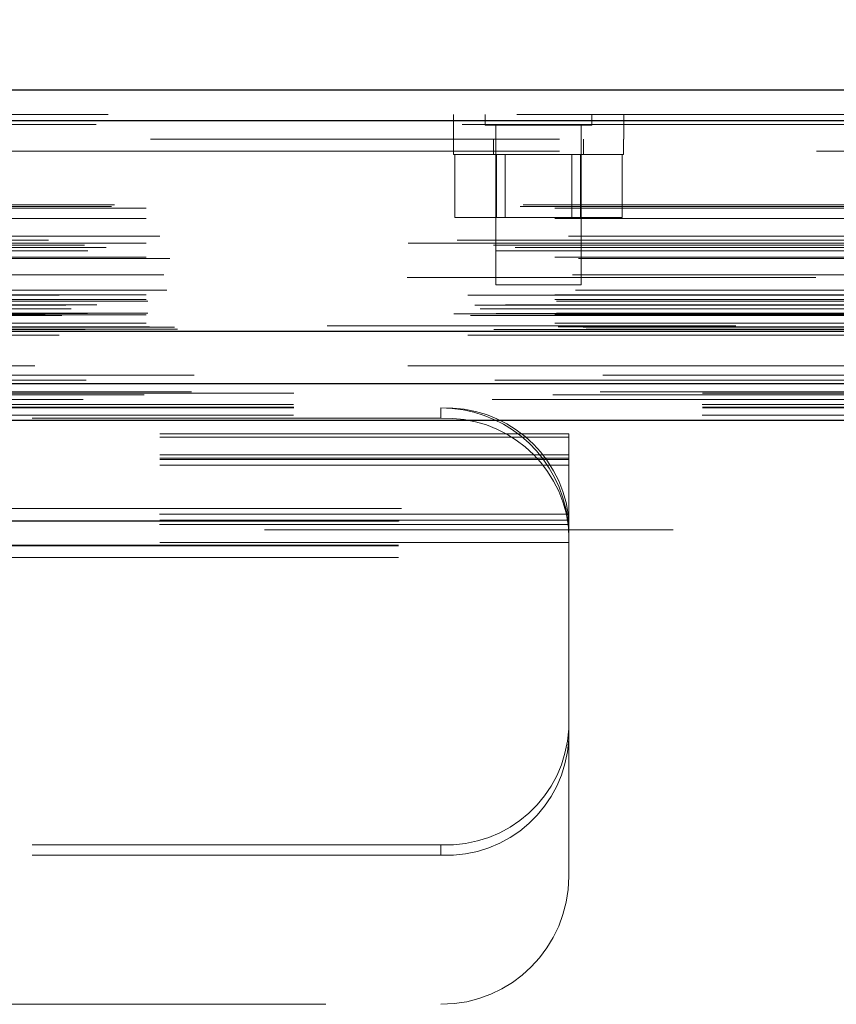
# Model space of a CAD drawing. Header units: inches. Extents: x 0.2 to 10.8, y 0.2 to 8.2.
# Tile 15 of 123: x 3.983 to 4.183, y 1.854 to 2.095. Entities that reach past the tile are written whole.
import ezdxf

# ---------------------------------------------------------------- set-up
doc = ezdxf.new("R2010")
doc.units = ezdxf.units.IN
doc.header["$MEASUREMENT"] = 0
doc.linetypes.add('HIDDEN', pattern=[0.07500000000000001, 0.05, -0.025])
doc.layers.add('DIMENSIONS', color=140, linetype='Continuous')
doc.styles.add('SLDTEXTSTYLE0', font='TXT', dxfattribs={"width": 0.7})
doc.dimstyles.new('SLDDIMSTYLE0', dxfattribs={"dimtxt": 0.0849609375, "dimasz": 0.13, "dimexe": 0, "dimexo": 0.0625, "dimgap": 0.021240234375, "dimtad": 0, "dimtih": 1, "dimtoh": 1, "dimlfac": 12, "dimrnd": 1e-09, "dimzin": 12, "dimdsep": 46, "dimtxsty": 'SLDTEXTSTYLE0', "dimsah": 1, "dimcen": 0.09, "dimadec": 0, "dimazin": 3, "dimtfac": 1, "dimtofl": 0, "dimtmove": 0, "dimatfit": 3, "dimfxl": 0, "dimfrac": 2, "dimtolj": 1, "dimtzin": 12, "dimarcsym": 0})

# ---------------------------------------------------------------- blocks, each defined once
blk = doc.blocks.new('_D_25')
at = {"layer": 'DIMENSIONS'}
for p, q in [((2.94933880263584, 2.047167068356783), (2.94933880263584, 2.530646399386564)), ((4.744172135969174, 2.047167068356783), (4.744172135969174, 2.530646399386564)), ((3.722308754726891, 2.485121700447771), (3.693778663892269, 2.485121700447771)), ((3.693778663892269, 2.485121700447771), (3.693778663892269, 2.350090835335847)), ((4.045456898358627, 2.485121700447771), (4.073986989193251, 2.485121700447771)), ((4.073986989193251, 2.485121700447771), (4.073986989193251, 2.350090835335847)), ((2.94933880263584, 2.405646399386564), (3.378896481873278, 2.405646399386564)), ((4.744172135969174, 2.405646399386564), (4.38886918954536, 2.405646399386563)), ((3.693778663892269, 2.350090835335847), (3.722308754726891, 2.350090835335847)), ((4.073986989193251, 2.350090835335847), (4.045456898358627, 2.350090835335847))]:
    blk.add_line(p, q, dxfattribs=at)
for points in [[(2.94933880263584, 2.405646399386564), (3.07933880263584, 2.385646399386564), (3.07933880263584, 2.425646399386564)], [(4.744172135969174, 2.405646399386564), (4.614172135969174, 2.425646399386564), (4.614172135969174, 2.385646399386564)]]:
    blk.add_solid(points, dxfattribs=at)
at = {"layer": 'DIMENSIONS', "char_height": 0.08333333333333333, "attachment_point": 1, "style": 'SLDTEXTSTYLE0'}
for s, insert in [('21.54', (3.72230874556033, 2.611564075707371)), ('547.1', (3.722308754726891, 2.457513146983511)), ('INSIDE OPENING', (3.397926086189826, 2.303462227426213))]:
    blk.add_mtext(s, dxfattribs=dict(at, insert=insert))

msp = doc.modelspace()

# ---------------------------------------------------------------- linework, layer by layer
at = {"color": 7, "linetype": 'Continuous', "lineweight": 25}
for p, q in [((2.904919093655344, 2.07792822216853), (4.78855116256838, 2.07792822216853)), ((2.901973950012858, 2.070491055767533), (4.791496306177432, 2.070491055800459)), ((2.892889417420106, 2.018970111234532), (4.800580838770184, 2.018970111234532)), ((2.950331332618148, 2.006167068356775), (4.743179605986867, 2.006167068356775)), ((2.950331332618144, 1.997167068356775), (4.743179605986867, 1.997167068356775))]:
    msp.add_line(p, q, dxfattribs=at)
at = {"color": 7, "linetype": 'HIDDEN', "lineweight": 18}
for p, q in [((2.904919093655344, 2.07192822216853), (4.78855116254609, 2.07192822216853)), ((4.089387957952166, 2.071928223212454), (4.089387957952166, 2.065928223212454)), ((4.097172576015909, 2.07192822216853), (4.097172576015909, 2.069324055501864)), ((4.123214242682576, 2.069324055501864), (4.123214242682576, 2.07192822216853)), ((4.131054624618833, 2.065928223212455), (4.131054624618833, 2.071928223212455)), ((4.791496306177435, 2.070491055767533), (2.901973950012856, 2.070491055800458)), ((2.901973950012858, 2.069449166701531), (4.791496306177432, 2.069449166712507)), ((4.791496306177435, 2.069449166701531), (2.901973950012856, 2.069449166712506)), ((4.097172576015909, 2.069324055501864), (4.123214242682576, 2.069324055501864)), ((4.099776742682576, 2.069324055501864), (4.099776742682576, 2.030261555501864)), ((4.120610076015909, 2.030261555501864), (4.120610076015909, 2.069324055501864)), ((4.715304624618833, 2.065928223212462), (2.9782212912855, 2.06592822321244)), ((4.089360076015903, 2.065928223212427), (4.089360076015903, 2.062178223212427)), ((4.09915174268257, 2.065928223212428), (4.09915174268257, 2.062178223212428)), ((4.121235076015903, 2.062178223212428), (4.121235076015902, 2.065928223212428)), ((4.13102674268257, 2.062178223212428), (4.13102674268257, 2.065928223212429)), ((2.978221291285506, 2.062928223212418), (4.71530462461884, 2.062928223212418)), ((2.978221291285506, 2.062928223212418), (4.71530462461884, 2.062928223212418)), ((4.715304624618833, 2.062928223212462), (2.9782212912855, 2.06292822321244)), ((4.715304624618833, 2.062928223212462), (2.9782212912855, 2.06292822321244)), ((4.089360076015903, 2.062178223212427), (4.13102674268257, 2.062178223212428)), ((4.089697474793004, 2.062178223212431), (4.089697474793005, 2.046761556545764)), ((4.09994544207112, 2.062178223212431), (4.09994544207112, 2.046761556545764)), ((4.102030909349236, 2.062178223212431), (4.102030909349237, 2.046761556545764)), ((4.118355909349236, 2.046761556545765), (4.118355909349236, 2.062178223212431)), ((4.120441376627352, 2.062178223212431), (4.120441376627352, 2.046761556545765)), ((4.130689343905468, 2.062178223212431), (4.130689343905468, 2.046761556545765)), ((2.905750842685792, 2.049440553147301), (4.787719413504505, 2.049440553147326)), ((2.906481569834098, 2.049873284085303), (4.786988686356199, 2.04987328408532)), ((2.914198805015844, 2.049039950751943), (4.779271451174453, 2.049039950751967)), ((2.914198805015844, 2.049039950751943), (4.779271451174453, 2.049039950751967)), ((4.089697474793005, 2.046761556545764), (4.09994544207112, 2.046761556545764)), ((4.09994544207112, 2.046761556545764), (4.120441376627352, 2.046761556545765)), ((4.120441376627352, 2.046761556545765), (4.130689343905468, 2.046761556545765)), ((2.914198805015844, 2.046507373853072), (4.779271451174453, 2.046507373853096)), ((2.917564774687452, 2.042199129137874), (4.775905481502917, 2.042199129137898)), ((2.89914605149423, 2.040007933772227), (4.794324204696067, 2.040007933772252)), ((4.790288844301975, 2.041176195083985), (2.903194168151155, 2.04117619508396)), ((2.904448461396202, 2.039423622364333), (4.789021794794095, 2.039423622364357)), ((2.914198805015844, 2.040472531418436), (4.779271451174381, 2.04047253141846)), ((4.778339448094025, 2.040479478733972), (2.915128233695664, 2.040479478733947)), ((2.899927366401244, 2.0385491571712), (4.793535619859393, 2.038549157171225)), ((2.914198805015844, 2.03702751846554), (4.779271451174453, 2.037027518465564)), ((2.919963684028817, 2.036709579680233), (4.773498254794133, 2.036709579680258)), ((2.918493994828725, 2.032702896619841), (4.774976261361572, 2.032702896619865)), ((2.918493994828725, 2.032702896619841), (4.774976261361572, 2.032702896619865)), ((4.778032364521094, 2.032027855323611), (2.915437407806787, 2.032027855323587)), ((4.099776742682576, 2.030261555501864), (4.120610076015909, 2.030261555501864)), ((4.792901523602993, 2.027733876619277), (2.900568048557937, 2.027733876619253)), ((2.914198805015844, 2.02785690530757), (4.779271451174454, 2.027856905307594)), ((2.919226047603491, 2.028967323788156), (4.774240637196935, 2.02896732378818)), ((2.894582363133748, 2.02533337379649), (4.798887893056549, 2.025333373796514)), ((2.902129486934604, 2.025364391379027), (4.791340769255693, 2.025364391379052)), ((2.914198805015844, 2.026683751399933), (4.779271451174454, 2.026683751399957)), ((2.914198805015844, 2.026683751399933), (4.779271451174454, 2.026683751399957)), ((2.914615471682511, 2.026267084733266), (4.778854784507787, 2.02626708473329)), ((2.88951370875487, 2.023195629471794), (4.803956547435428, 2.023195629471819)), ((2.88951370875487, 2.023195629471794), (4.803956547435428, 2.023195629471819)), ((2.893559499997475, 2.022770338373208), (4.799910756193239, 2.022770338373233)), ((4.799820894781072, 2.02327996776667), (2.8936493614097, 2.023279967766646)), ((2.895901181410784, 2.024384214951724), (4.797567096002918, 2.024384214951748)), ((2.914198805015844, 2.022933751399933), (4.779271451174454, 2.022933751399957)), ((2.914198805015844, 2.022933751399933), (4.779271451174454, 2.022933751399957)), ((2.914615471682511, 2.023350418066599), (4.778854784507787, 2.023350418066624)), ((2.914198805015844, 2.020860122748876), (4.779271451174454, 2.0208601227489)), ((2.914198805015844, 2.020860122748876), (4.779271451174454, 2.0208601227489)), ((4.7584712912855, 2.020261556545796), (2.935054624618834, 2.020261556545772)), ((2.892889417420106, 2.017928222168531), (4.800580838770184, 2.017928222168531)), ((2.898332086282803, 2.018894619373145), (4.795138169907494, 2.01889461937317)), ((2.898541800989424, 2.018867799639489), (4.794928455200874, 2.018867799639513)), ((2.899295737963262, 2.019346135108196), (4.794174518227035, 2.019346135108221)), ((2.899295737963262, 2.019346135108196), (4.794174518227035, 2.019346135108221)), ((2.915032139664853, 2.020017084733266), (4.778438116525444, 2.02001708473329)), ((2.915032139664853, 2.020017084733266), (4.778438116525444, 2.02001708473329)), ((2.921111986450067, 2.019946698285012), (4.772358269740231, 2.019946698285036)), ((2.921111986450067, 2.019946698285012), (4.772358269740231, 2.019946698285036)), ((2.921885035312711, 2.019399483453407), (4.771585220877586, 2.019399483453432)), ((2.921885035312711, 2.019399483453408), (4.771585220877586, 2.019399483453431)), ((2.925975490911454, 2.00820759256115), (4.767494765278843, 2.008207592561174)), ((2.913730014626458, 2.003356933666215), (4.779726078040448, 2.003356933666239)), ((2.925265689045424, 2.004080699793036), (4.768201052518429, 2.00408069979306)), ((2.950331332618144, 2.003785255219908), (4.743179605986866, 2.003785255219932)), ((2.950255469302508, 2.000970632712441), (4.743255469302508, 2.000970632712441)), ((2.950255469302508, 1.998434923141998), (4.743255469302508, 1.998434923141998)), ((2.950331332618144, 2.000167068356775), (4.743179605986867, 2.000167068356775)), ((4.086338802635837, 1.997631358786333), (4.086338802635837, 2.000167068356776)), ((2.950331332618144, 1.997167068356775), (4.743179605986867, 1.997167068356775)), ((2.950331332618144, 1.997167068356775), (4.743179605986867, 1.997167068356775)), ((2.950331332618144, 1.997167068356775), (4.743179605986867, 1.997167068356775)), ((2.950331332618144, 1.997167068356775), (4.743179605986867, 1.997167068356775)), ((2.950331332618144, 1.997167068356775), (4.743179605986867, 1.997167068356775)), ((4.086338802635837, 1.997631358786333), (3.607172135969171, 1.997631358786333)), ((4.117588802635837, 1.993864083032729), (3.575922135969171, 1.993864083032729)), ((4.117588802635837, 1.993020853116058), (4.117588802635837, 1.993864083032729)), ((4.117588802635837, 1.993020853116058), (3.575922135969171, 1.993020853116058)), ((4.117588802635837, 1.972735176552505), (4.117588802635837, 1.993020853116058)), ((4.117588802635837, 1.988667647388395), (3.575922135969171, 1.988667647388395)), ((4.117588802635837, 1.987864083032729), (3.575922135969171, 1.987864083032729)), ((4.117588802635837, 1.987583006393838), (3.575922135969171, 1.987583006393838)), ((4.117588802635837, 1.986131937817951), (3.575922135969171, 1.986131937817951)), ((3.576641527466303, 1.975583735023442), (4.116869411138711, 1.975583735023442)), ((3.576641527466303, 1.975583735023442), (4.116869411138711, 1.975583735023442)), ((4.117588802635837, 1.972735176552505), (3.575922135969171, 1.972735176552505)), ((3.575922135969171, 1.972454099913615), (4.117588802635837, 1.972454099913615)), ((4.117481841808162, 1.974186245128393), (3.576029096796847, 1.974186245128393)), ((3.576137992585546, 1.972583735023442), (4.117372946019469, 1.972583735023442)), ((4.117588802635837, 1.972468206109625), (4.117588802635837, 1.972735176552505)), ((4.117588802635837, 1.972468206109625), (4.117588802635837, 1.969469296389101)), ((4.743179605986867, 1.970333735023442), (2.950331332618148, 1.970333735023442)), ((4.117481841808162, 1.971650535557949), (3.576029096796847, 1.971650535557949)), ((4.117588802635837, 1.967297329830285), (3.575922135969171, 1.967297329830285)), ((4.117588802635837, 1.969469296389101), (4.117588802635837, 1.968917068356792)), ((4.117588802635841, 1.968917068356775), (4.117588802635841, 1.963583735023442)), ((3.575922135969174, 1.966583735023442), (4.117588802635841, 1.966583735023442)), ((3.575922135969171, 1.966454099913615), (4.117588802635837, 1.966454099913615)), ((3.575922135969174, 1.963583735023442), (4.117588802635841, 1.963583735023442)), ((3.575922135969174, 1.963583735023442), (4.117588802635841, 1.963583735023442)), ((4.117588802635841, 1.963583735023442), (4.117588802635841, 1.885583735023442)), ((4.086338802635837, 1.893354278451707), (3.958192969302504, 1.893354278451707)), ((4.086338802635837, 1.893354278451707), (4.086338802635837, 1.890818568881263)), ((4.086338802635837, 1.890818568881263), (3.958192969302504, 1.890818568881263)), ((3.958192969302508, 1.854333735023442), (4.086338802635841, 1.854333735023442))]:
    msp.add_line(p, q, dxfattribs=at)
at = {"color": 7, "linetype": 'HIDDEN', "lineweight": 18, "flags": 128}
for points in [[(4.786987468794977, 2.010476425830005), (3.862027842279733, 2.010476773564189), (2.906486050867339, 2.010476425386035)], [(4.778218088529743, 2.010494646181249), (3.862027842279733, 2.010494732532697), (2.915248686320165, 2.010494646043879)], [(4.799521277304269, 2.006936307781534), (3.806567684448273, 2.006936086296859), (2.89394253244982, 2.006936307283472)], [(4.79952845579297, 2.006936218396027), (3.924939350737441, 2.006933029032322), (2.893943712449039, 2.006936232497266)], [(2.925277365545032, 2.004080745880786), (3.831443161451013, 2.004081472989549), (4.768226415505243, 2.004080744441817)], [(2.898825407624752, 2.002240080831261), (3.831437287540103, 2.002239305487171), (4.794659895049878, 2.002240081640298)], [(2.950331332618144, 2.000349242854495), (3.831437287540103, 2.000348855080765), (4.743179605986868, 2.000349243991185)]]:
    msp.add_lwpolyline(points, dxfattribs=at)
at = {"color": 7, "linetype": 'HIDDEN', "lineweight": 18}
for centre, radius, start, end in [((4.087580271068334, 1.969999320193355), 0.03019328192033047, 7.970935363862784, 92.35651625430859), ((4.086338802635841, 1.968917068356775), 0.03125, 12.31776598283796, 90), ((4.087580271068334, 1.96746361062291), 0.03019328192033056, 7.970935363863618, 92.35651625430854), ((4.0877341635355, 1.923216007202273), 0.0298943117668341, 267.3246632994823, 357.0478590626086), ((4.087734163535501, 1.920680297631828), 0.02989431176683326, 267.3246632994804, 357.0478590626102), ((4.086338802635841, 1.885583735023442), 0.03125, 270.0000000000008, 0)]:
    msp.add_arc(centre, radius, start, end, dxfattribs=at)
for points in [[(4.117372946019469, 1.972583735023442), (4.117372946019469, 1.972583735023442), (4.117363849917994, 1.972663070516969), (4.117325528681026, 1.972967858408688), (4.11729609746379, 1.973193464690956), (4.117214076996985, 1.973750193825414), (4.11716057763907, 1.974085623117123), (4.117031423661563, 1.974804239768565), (4.116954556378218, 1.975193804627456), (4.116869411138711, 1.975583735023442)], [(4.117588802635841, 1.968917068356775), (4.117588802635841, 1.969487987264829), (4.117573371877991, 1.969998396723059), (4.117528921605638, 1.970903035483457), (4.117499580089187, 1.971297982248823), (4.117444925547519, 1.971929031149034), (4.117419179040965, 1.972172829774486), (4.117383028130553, 1.972501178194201), (4.117372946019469, 1.972583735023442), (4.117372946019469, 1.972583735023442)], [(4.117481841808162, 1.974186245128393), (4.117503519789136, 1.97394939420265), (4.117521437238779, 1.97373166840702), (4.117550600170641, 1.973333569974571), (4.117561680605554, 1.973154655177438), (4.117577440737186, 1.972856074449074), (4.117582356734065, 1.97273231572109), (4.117587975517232, 1.972552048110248), (4.117588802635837, 1.972493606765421), (4.117588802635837, 1.972468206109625)]]:
    msp.add_open_spline(points, degree=3, knots=[0, 0, 0, 0, 0.25, 0.25, 0.5, 0.5, 0.75, 0.75, 1, 1, 1, 1], dxfattribs=at)

# ---------------------------------------------------------------- dimensions: what is measured, and where the dimension line sits
at = {"layer": 'DIMENSIONS'}
dim = msp.add_linear_dim(base=(4.744172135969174, 2.405646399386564), p1=(2.94933880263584, 1.997167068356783), p2=(4.744172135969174, 1.997167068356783), text='<>\\PINSIDE OPENING', dimstyle='SLDDIMSTYLE0', dxfattribs=at)
dim.commit()
dim.dimension.update_dxf_attribs({"geometry": '_D_25', "text_midpoint": (3.883882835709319, 2.405646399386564), "dimtype": 160})

doc.saveas('drawing.dxf')
